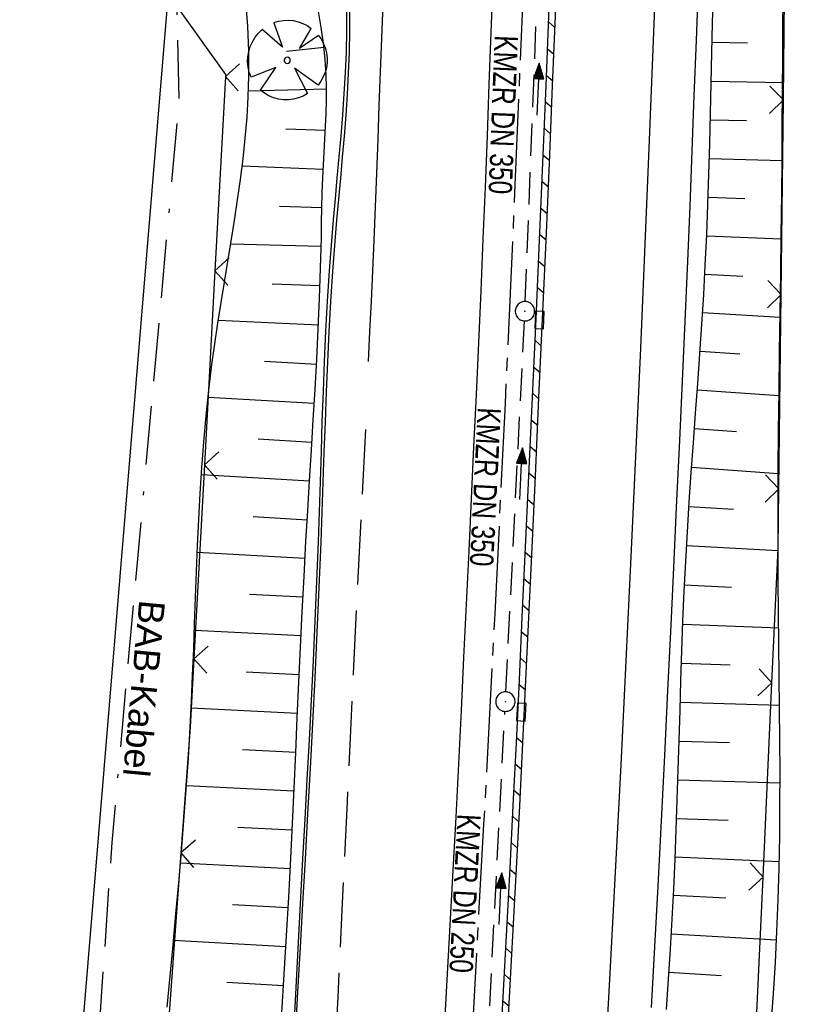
# Model space of a CAD drawing. Extents: x 510526 to 513920, y 467229 to 478797.
# Tile 28 of 256: x 511150 to 511211, y 470009 to 470085. Entities that reach past the tile are written whole.
import ezdxf
from ezdxf.enums import TextEntityAlignment as Align

# ---------------------------------------------------------------- set-up
doc = ezdxf.new("R2010")
doc.units = 0
doc.header["$LTSCALE"] = 10
doc.header["$MEASUREMENT"] = 0
for name, pattern in [('ACAD_ISO16W100', [73, 15, -6.5, 15, -6.5, 15, -7, 1, -7]), ('ACHSE', [5.5, 4, -0.5, 0.5, -0.5]), ('LT00', [0]), ('LT05', [0.7, 0.5, -0.2]), ('STRICHLINIE2', [0.375, 0.25, -0.125])]:
    doc.linetypes.add(name, pattern=pattern)
doc.layers.get('0').update_dxf_attribs({"linetype": 'LT00'})
for name, color, linetype in [('-AX-020', 250, 'ACHSE'), ('-Halt-Pfeil', 4, 'LT00'), ('-Haltung', 182, 'STRICHLINIE2'), ('-Haltungsbeschriftung', 182, 'LT00'), ('BAB-KABEL', 220, 'ACAD_ISO16W100'), ('BAB-KABEL_TEXT', 221, 'Continuous'), ('DFK_AB_L', 21, 'LT00'), ('V97_AFBR_BAB', 250, 'LT00'), ('V97_BAUM', 250, 'LT00'), ('V97_BOESCH', 250, 'LT00'), ('V97_BORDRINNE', 182, 'LT00'), ('V97_BOSCHUNG', 250, 'LT00'), ('V97_KA_PRUF', 182, 'LT00'), ('V97_LD_MARK', 250, 'LT00'), ('V97_LG_MARK', 250, 'LT05'), ('V97_RINNE', 182, 'LT00'), ('V97_SINKK', 182, 'LT00'), ('V97_ZAUN', 40, 'LT00')]:
    doc.layers.add(name, color=color, linetype=linetype)
doc.styles.add('Beschrift', font='ARIAL.TTF')
doc.styles.add('Haltungsbeschriftung', font='ARIAL.TTF', dxfattribs={"width": 0.75})

# ---------------------------------------------------------------- blocks, each defined once
blk = doc.blocks.new('SYMB0652')
at = {"color": 0, "linetype": 'ByBlock'}
blk.add_lwpolyline([(-0.15, -0.075), (0.15, -0.075), (0.15, 0.075), (-0.15, 0.075), (-0.15, -0.075)], dxfattribs=at)
blk = doc.blocks.new('SYMB1122')
at = {"color": 0, "linetype": 'ByBlock'}
for p, q in [((0.311075, 0.391979), (0.09863, 0.092887)), ((0.09863, 0.092887), (0.418246, 0.260377)), ((-0.475333, -0.172973), (-0.166954, -0.06134)), ((-0.166954, -0.06134), (-0.386962, -0.319059)), ((0.008901, -0.038997), (0.02494, -0.031273)), ((0.377481, -0.336756), (0.093097, -0.145464)), ((0.093097, -0.145464), (0.215406, -0.456826)), ((0.022929, -0.501191), (-0.043246, -0.49913))]:
    blk.add_line(p, q, dxfattribs=at)
for points in [[(-0.316355, 0.394287, 0), (-0.266036, 0.429988, 0), (-0.211684, 0.459185, 0), (-0.154136, 0.481431, 0), (-0.094277, 0.496382, 0), (-0.033028, 0.50381, 0), (0.028669, 0.503599, 0)], [(0.028669, 0.503599, 0), (0.089866, 0.495753, 0), (0.149621, 0.480392, 0), (0.207015, 0.457753, 0), (0.261166, 0.428184, 0), (0.31124, 0.39214, 0)], [(-0.316293, 0.394214, 0), (-0.150355, 0.155979, 0), (-0.405806, 0.30112, 0)], [(-0.508141, 0.010932, 0), (-0.503002, 0.073258, 0), (-0.489922, 0.134413, 0), (-0.469118, 0.19339, 0), (-0.440931, 0.249215, 0), (-0.405825, 0.300971, 0)], [(0.418338, 0.260323, 0), (0.450658, 0.204641, 0), (0.475368, 0.14519, 0), (0.492037, 0.083003, 0), (0.500376, 0.019163, 0), (0.500238, -0.045218, 0), (0.491628, -0.109022, 0), (0.474694, -0.171137, 0), (0.449731, -0.230483, 0), (0.417173, -0.286026, 0), (0.377588, -0.336801, 0)], [(-0.475728, -0.172816, 0), (-0.494391, -0.113127, 0), (-0.505255, -0.05154, 0), (-0.508141, 0.010932, 0)], [(-0.02494, 0.031273, 0), (-0.036039, 0.017355, 0), (-0.04, 0, 0)], [(-0.04, 0, 0), (-0.036039, -0.017355, 0), (-0.02494, -0.031273, 0), (-0.008901, -0.038997, 0), (0.008901, -0.038997, 0)], [(0.008901, 0.038997, 0), (-0.008901, 0.038997, 0), (-0.02494, 0.031273, 0)], [(0.04, 0, 0), (0.036039, 0.017355, 0), (0.02494, 0.031273, 0), (0.008901, 0.038997, 0)], [(0.02494, -0.031273, 0), (0.036039, -0.017355, 0), (0.04, 0, 0)], [(-0.043246, -0.49913, 0), (-0.108608, -0.48859, 0), (-0.172076, -0.469745, 0), (-0.232599, -0.442906, 0), (-0.289176, -0.408519, 0), (-0.340869, -0.367153, 0), (-0.386823, -0.319492, 0)], [(0.215414, -0.456858, 0), (0.153338, -0.479878, 0), (0.088821, -0.494738, 0), (0.022929, -0.501191, 0)]]:
    blk.add_polyline3d(points, dxfattribs=at)
blk = doc.blocks.new('SYMB0003')
at = {"color": 0, "linetype": 'ByBlock'}
for p, q in [((-0.015712, 0), (0.010166, 0.012015)), ((0, -0.021257), (-0.015712, 0)), ((0.010166, 0.012015), (0, -0.021257))]:
    blk.add_line(p, q, dxfattribs=at)
for points in [[(-0.031395, 0.499013), (-0.093691, 0.491144), (-0.154509, 0.475528), (-0.21289, 0.452414), (-0.267913, 0.422164), (-0.318712, 0.385257), (-0.364484, 0.342274), (-0.404509, 0.293893), (-0.438154, 0.240877), (-0.464888, 0.184062), (-0.484292, 0.124345), (-0.496058, 0.062667), (-0.5, 0)], [(-0.5, 0), (-0.496058, -0.062667), (-0.484292, -0.124345), (-0.464888, -0.184062), (-0.438154, -0.240877), (-0.404509, -0.293893), (-0.364485, -0.342274), (-0.318712, -0.385257), (-0.267914, -0.422164), (-0.21289, -0.452414), (-0.154509, -0.475529), (-0.093691, -0.491144), (-0.031395, -0.499014), (0.031395, -0.499014)], [(0.5, 0), (0.496057, 0.062667), (0.484292, 0.124345), (0.464888, 0.184062), (0.438153, 0.240877), (0.404509, 0.293893), (0.364484, 0.342274), (0.318712, 0.385257), (0.267913, 0.422164), (0.21289, 0.452414), (0.154509, 0.475528), (0.093691, 0.491144), (0.031395, 0.499013), (-0.031395, 0.499013)], [(0.031395, -0.499014), (0.093691, -0.491144), (0.154509, -0.475529), (0.21289, -0.452414), (0.267914, -0.422164), (0.318712, -0.385257), (0.364485, -0.342274), (0.404509, -0.293893), (0.438154, -0.240877), (0.464889, -0.184062), (0.484292, -0.124345), (0.496058, -0.062667), (0.5, 0)]]:
    blk.add_lwpolyline(points, dxfattribs=at)
blk = doc.blocks.new('SYMB0024')
at = {"color": 0, "linetype": 'ByBlock'}
for p, q in [((-0.5, 0.5), (0, 0)), ((0, 0), (0.5, 0.5))]:
    blk.add_line(p, q, dxfattribs=at)
blk = doc.blocks.new('SYMB0070')
at = {"color": 0, "linetype": 'ByBlock'}
for p, q in [((-0.5, 0), (0.2, 0)), ((0.5, 0), (0.2, 0.1)), ((0.2, 0.1), (0.2, 0)), ((0.468, 0), (0.21, 0.086)), ((0.21, 0.086), (0.21, -0.086)), ((0.21, -0.086), (0.468, 0)), ((0.22, -0.072), (0.437, 0)), ((0.23, -0.058), (0.405, 0)), ((0.24, -0.045), (0.374, 0)), ((0.342, 0), (0.25, 0.031)), ((0.25, 0.031), (0.25, -0.031)), ((0.25, -0.031), (0.342, 0)), ((0.26, -0.017), (0.31, 0)), ((0.27, -0.003), (0.279, 0))]:
    blk.add_line(p, q, dxfattribs=at)
for points in [[(0.2, 0), (0.2, -0.1), (0.5, 0)], [(0.437, 0), (0.22, 0.072), (0.22, -0.072)], [(0.405, 0), (0.23, 0.058), (0.23, -0.058)], [(0.374, 0), (0.24, 0.045), (0.24, -0.045)], [(0.31, 0), (0.26, 0.017), (0.26, -0.017)], [(0.279, 0), (0.27, 0.003), (0.27, -0.003)]]:
    blk.add_lwpolyline(points, dxfattribs=at)

msp = doc.modelspace()

# ---------------------------------------------------------------- hatches: boundary and pattern name
at = {"layer": 'V97_BORDRINNE'}
h = msp.add_hatch(dxfattribs=at)
h.set_pattern_fill('ANSI31', color=256, scale=13, angle=275, style=0)
h.paths.add_polyline_path([(511192.437, 470116.716), (511192.626, 470122.682), (511192.126, 470122.698), (511191.937, 470116.732), (511191.776, 470111.739), (511191.611, 470106.746), (511191.44, 470101.753), (511191.264, 470096.76), (511191.08, 470091.768), (511191.076, 470091.666), (511191.576, 470091.645), (511191.58, 470091.749), (511191.764, 470096.742), (511191.94, 470101.736), (511192.11, 470106.729), (511192.276, 470111.722)])
h.paths.add_polyline_path([(511191.348, 470085.771), (511191.523, 470090.296), (511191.024, 470090.317), (511190.849, 470085.79), (511190.607, 470079.813), (511190.355, 470073.836), (511190.096, 470067.86), (511189.853, 470062.391), (511190.353, 470062.369), (511190.596, 470067.838), (511190.855, 470073.815), (511191.106, 470079.793)])
h = msp.add_hatch(dxfattribs=at)
h.set_pattern_fill('ANSI31', color=256, scale=13, angle=275, style=0)
h.paths.add_polyline_path([(511190.052, 470055.716), (511190.292, 470061.02), (511189.793, 470061.043), (511189.552, 470055.739), (511189.274, 470049.678), (511188.993, 470043.618), (511188.767, 470038.774), (511188.538, 470033.93), (511188.452, 470032.132), (511188.951, 470032.107), (511189.038, 470033.906), (511189.266, 470038.751), (511189.493, 470043.595), (511189.773, 470049.655)])
h.paths.add_polyline_path([(511188.318, 470019.375), (511188.565, 470024.219), (511188.805, 470029.063), (511188.886, 470030.758), (511188.387, 470030.784), (511188.305, 470029.087), (511188.066, 470024.244), (511187.819, 470019.401), (511187.569, 470014.667), (511187.31, 470009.933), (511187.045, 470005.2), (511186.769, 470000.397), (511187.268, 470000.367), (511187.272, 470000.438), (511187.544, 470005.171), (511187.81, 470009.905), (511188.068, 470014.64)])

# ---------------------------------------------------------------- linework, layer by layer
at = {"layer": '-AX-020', "ltscale": 0.2, "flags": 128}
msp.add_lwpolyline([(513881.716, 478796.972), (513877.87, 478787.354), (513870.367, 478768.801), (513862.788, 478750.278), (513855.137, 478731.786), (513847.411, 478713.324), (513839.611, 478694.893), (513831.738, 478676.494), (513823.791, 478658.127), (513815.771, 478639.791), (513807.678, 478621.487), (513799.512, 478603.216), (513791.272, 478584.978), (513782.96, 478566.773), (513774.576, 478548.601), (513766.118, 478530.463), (513757.588, 478512.359), (513748.986, 478494.289), (513740.312, 478476.254), (513731.565, 478458.253), (513722.747, 478440.287), (513713.857, 478422.357), (513704.896, 478404.463), (513695.863, 478386.605), (513686.758, 478368.782), (513677.583, 478350.997), (513668.336, 478333.248), (513659.019, 478315.536), (513649.63, 478297.862), (513640.172, 478280.225), (513630.643, 478262.626), (513621.043, 478245.066), (513611.374, 478227.544), (513601.634, 478210.061), (513591.825, 478192.617), (513586.745, 478183.647), (513576.83, 478166.262), (513566.848, 478148.917), (513556.8, 478131.609), (513546.688, 478114.338), (513536.514, 478097.104), (513526.28, 478079.906), (513515.988, 478062.743), (513505.638, 478045.613), (513495.234, 478028.517), (513484.778, 478011.453), (513474.27, 477994.421), (513463.712, 477977.419), (513453.108, 477960.447), (513442.457, 477943.503), (513431.762, 477926.587), (513421.026, 477909.698), (513410.248, 477892.835), (513399.432, 477875.997), (513388.579, 477859.182), (513377.691, 477842.39), (513366.769, 477825.62), (513355.815, 477808.871), (513344.831, 477792.142), (513333.819, 477775.431), (513322.78, 477758.738), (513311.715, 477742.062), (513300.628, 477725.401), (513289.519, 477708.754), (513278.389, 477692.121), (513267.242, 477675.5), (513256.078, 477658.891), (513244.899, 477642.291), (513233.706, 477625.7), (513222.502, 477609.117), (513211.288, 477592.542), (513200.066, 477575.971), (513188.837, 477559.405), (513177.603, 477542.843), (513166.366, 477526.282), (513154.797, 477509.239), (513142.496, 477491.114), (513130.197, 477472.988), (513117.902, 477454.859), (513105.613, 477436.726), (513093.333, 477418.587), (513081.064, 477400.44), (513068.808, 477382.285), (513056.567, 477364.119), (513044.344, 477345.942), (513032.141, 477327.752), (513019.958, 477309.547), (513007.8, 477291.325), (512995.668, 477273.087), (512983.565, 477254.83), (512971.492, 477236.552), (512959.452, 477218.253), (512947.447, 477199.931), (512935.479, 477181.584), (512923.551, 477163.212), (512911.665, 477144.812), (512899.822, 477126.385), (512888.026, 477107.927), (512876.279, 477089.439), (512864.582, 477070.918), (512852.939, 477052.364), (512841.352, 477033.775), (512829.822, 477015.15), (512818.352, 476996.488), (512806.945, 476977.787), (512795.603, 476959.048), (512789.644, 476949.141), (512778.405, 476930.339), (512767.236, 476911.496), (512756.135, 476892.613), (512745.103, 476873.688), (512734.14, 476854.724), (512723.246, 476835.72), (512712.422, 476816.676), (512701.668, 476797.593), (512690.983, 476778.471), (512680.369, 476759.309), (512669.824, 476740.11), (512659.35, 476720.871), (512648.946, 476701.595), (512638.612, 476682.281), (512628.349, 476662.929), (512618.157, 476643.54), (512608.036, 476624.113), (512597.985, 476604.65), (512588.006, 476585.15), (512578.098, 476565.614), (512568.261, 476546.042), (512558.497, 476526.434), (512548.803, 476506.791), (512539.182, 476487.112), (512529.632, 476467.399), (512520.155, 476447.65), (512510.749, 476427.867), (512501.416, 476408.05), (512492.156, 476388.199), (512482.968, 476368.314), (512473.852, 476348.396), (512464.81, 476328.445), (512455.84, 476308.46), (512446.944, 476288.443), (512438.12, 476268.394), (512429.37, 476248.313), (512420.694, 476228.2), (512412.09, 476208.055), (512403.561, 476187.879), (512395.105, 476167.672), (512386.723, 476147.434), (512378.415, 476127.166), (512370.181, 476106.867), (512362.021, 476086.539), (512353.936, 476066.181), (512345.925, 476045.794), (512337.988, 476025.377), (512330.127, 476004.932), (512322.339, 475984.458), (512314.627, 475963.955), (512306.989, 475943.425), (512299.427, 475922.867), (512291.94, 475902.281), (512284.528, 475881.669), (512277.191, 475861.029), (512269.93, 475840.362), (512262.744, 475819.67), (512255.634, 475798.951), (512248.599, 475778.206), (512241.641, 475757.436), (512234.758, 475736.641), (512227.951, 475715.82), (512221.221, 475694.975), (512214.566, 475674.105), (512207.988, 475653.211), (512201.487, 475632.294), (512200.128, 475627.887), (512194.281, 475608.791), (512188.5, 475589.674), (512182.785, 475570.538), (512177.137, 475551.381), (512171.56, 475532.204), (512166.053, 475513.007), (512160.618, 475493.788), (512155.257, 475474.55), (512149.971, 475455.29), (512148.09, 475448.361), (512142.908, 475429.074), (512137.804, 475409.765), (512132.778, 475390.436), (512127.829, 475371.088), (512122.957, 475351.719), (512118.163, 475332.332), (512113.447, 475312.925), (512108.808, 475293.499), (512104.247, 475274.055), (512099.765, 475254.593), (512095.36, 475235.113), (512091.033, 475215.616), (512086.785, 475196.101), (512082.614, 475176.57), (512078.522, 475157.022), (512074.508, 475137.458), (512070.573, 475117.878), (512066.716, 475098.282), (512063.238, 475080.246), (512059.532, 475060.621), (512055.901, 475040.983), (512052.344, 475021.33), (512048.857, 475001.665), (512045.438, 474981.988), (512042.084, 474962.3), (512038.794, 474942.602), (512035.562, 474922.893), (512032.388, 474903.175), (512029.269, 474883.449), (512026.201, 474863.714), (512023.183, 474843.972), (512020.21, 474824.222), (512017.282, 474804.467), (512014.394, 474784.705), (512011.544, 474764.937), (512008.73, 474745.165), (512005.949, 474725.388), (512003.198, 474705.607), (512000.474, 474685.821), (511997.775, 474666.033), (511995.098, 474646.242), (511992.439, 474626.448), (511989.798, 474606.651), (511987.169, 474586.854), (511984.552, 474567.054), (511981.943, 474547.253), (511979.34, 474527.452), (511976.744, 474507.689), (511975.127, 474495.377), (511973.477, 474482.815), (511971.825, 474470.254), (511970.169, 474457.693), (511968.506, 474445.133), (511966.835, 474432.574), (511965.154, 474420.016), (511963.46, 474407.46), (511961.752, 474394.906), (511960.027, 474382.355), (511958.283, 474369.806), (511956.518, 474357.259), (511954.73, 474344.717), (511952.918, 474332.177), (511951.078, 474319.642), (511949.209, 474307.111), (511947.309, 474294.584), (511945.376, 474282.063), (511943.407, 474269.547), (511941.4, 474257.038), (511939.355, 474244.534), (511937.267, 474232.038), (511935.137, 474219.549), (511932.96, 474207.067), (511930.736, 474194.594), (511928.462, 474182.131), (511926.136, 474169.676), (511923.757, 474157.232), (511921.321, 474144.799), (511918.829, 474132.377), (511916.276, 474119.967), (511913.661, 474107.57), (511910.982, 474095.187), (511908.238, 474082.818), (511905.425, 474070.464), (511902.544, 474058.127), (511899.59, 474045.806), (511896.562, 474033.504), (511893.47, 474021.261), (511890.29, 474008.997), (511887.033, 473996.753), (511883.699, 473984.53), (511880.287, 473972.328), (511876.798, 473960.148), (511873.233, 473947.991), (511869.591, 473935.856), (511865.873, 473923.745), (511862.077, 473911.656), (511858.206, 473899.593), (511854.259, 473887.554), (511850.236, 473875.54), (511846.136, 473863.552), (511841.962, 473851.59), (511837.711, 473839.654), (511833.386, 473827.746), (511828.985, 473815.865), (511824.51, 473804.012), (511819.96, 473792.188), (511815.335, 473780.392), (511810.636, 473768.626), (511805.863, 473756.89), (511801.015, 473745.185), (511796.094, 473733.51), (511791.099, 473721.866), (511786.031, 473710.255), (511780.889, 473698.675), (511775.675, 473687.128), (511770.388, 473675.615), (511765.028, 473664.135), (511759.596, 473652.689), (511754.091, 473641.278), (511748.515, 473629.901), (511742.867, 473618.56), (511737.147, 473607.255), (511731.356, 473595.986), (511725.494, 473584.754), (511719.562, 473573.559), (511713.558, 473562.402), (511707.485, 473551.283), (511701.341, 473540.203), (511695.128, 473529.162), (511688.845, 473518.159), (511682.492, 473507.198), (511676.07, 473496.276), (511669.58, 473485.395), (511663.021, 473474.555), (511656.394, 473463.757), (511649.699, 473453.001), (511642.935, 473442.288), (511636.105, 473431.617), (511629.207, 473420.99), (511622.242, 473410.406), (511615.211, 473399.867), (511608.113, 473389.372), (511600.949, 473378.922), (511593.719, 473368.518), (511586.423, 473358.16), (511579.062, 473347.848), (511571.637, 473337.582), (511564.147, 473327.364), (511556.592, 473317.193), (511548.973, 473307.07), (511541.291, 473296.996), (511533.545, 473286.969), (511525.735, 473276.993), (511517.863, 473267.066), (511509.929, 473257.188), (511501.932, 473247.361), (511493.873, 473237.584), (511485.753, 473227.859), (511477.572, 473218.186), (511475.548, 473215.811), (511467.291, 473206.202), (511458.976, 473196.642), (511450.605, 473187.132), (511442.182, 473177.667), (511433.709, 473168.249), (511425.188, 473158.872), (511416.622, 473149.537), (511408.014, 473140.241), (511399.365, 473130.982), (511390.679, 473121.758), (511381.958, 473112.568), (511373.205, 473103.409), (511364.421, 473094.278), (511355.61, 473085.175), (511346.772, 473076.096), (511337.912, 473067.039), (511329.031, 473058.003), (511320.132, 473048.986), (511311.216, 473039.984), (511302.286, 473030.997), (511293.345, 473022.02), (511284.394, 473013.053), (511275.436, 473004.094), (511266.473, 472995.139), (511255.909, 472984.591), (511236.789, 472965.502), (511230.177, 472958.9), (511223.567, 472952.294), (511216.964, 472945.683), (511210.368, 472939.063), (511203.785, 472932.433), (511197.215, 472925.788), (511190.663, 472919.125), (511184.131, 472912.443), (511177.622, 472905.739), (511171.139, 472899.01), (511164.685, 472892.252), (511158.263, 472885.464), (511151.877, 472878.643), (511145.529, 472871.786), (511139.222, 472864.891), (511132.96, 472857.955), (511126.746, 472850.976), (511120.583, 472843.952), (511114.476, 472836.881), (511109.32, 472830.82), (511103.322, 472823.655), (511097.386, 472816.438), (511091.511, 472809.171), (511085.699, 472801.854), (511079.95, 472794.488), (511074.265, 472787.072), (511068.642, 472779.609), (511063.084, 472772.097), (511057.591, 472764.538), (511052.162, 472756.933), (511046.799, 472749.281), (511041.501, 472741.584), (511036.27, 472733.841), (511031.105, 472726.054), (511026.007, 472718.223), (511020.976, 472710.349), (511016.012, 472702.431), (511011.117, 472694.472), (511006.29, 472686.471), (511001.532, 472678.429), (510996.842, 472670.347), (510992.223, 472662.225), (510987.672, 472654.063), (510983.192, 472645.863), (510978.782, 472637.625), (510974.443, 472629.349), (510970.175, 472621.036), (510965.978, 472612.687), (510961.853, 472604.303), (510957.799, 472595.883), (510953.818, 472587.43), (510949.91, 472578.942), (510946.074, 472570.422), (510942.311, 472561.868), (510938.622, 472553.283), (510935.007, 472544.666), (510931.465, 472536.02), (510927.997, 472527.343), (510924.604, 472518.636), (510921.286, 472509.901), (510918.042, 472501.138), (510914.874, 472492.347), (510911.781, 472483.529), (510908.763, 472474.686), (510905.821, 472465.817), (510902.956, 472456.923), (510900.166, 472448.004), (510897.454, 472439.062), (510894.817, 472430.098), (510892.258, 472421.111), (510889.776, 472412.102), (510887.37, 472403.073), (510885.043, 472394.023), (510882.792, 472384.954), (510880.62, 472375.866), (510878.525, 472366.759), (510876.509, 472357.635), (510874.57, 472348.494), (510872.71, 472339.337), (510870.929, 472330.164), (510869.226, 472320.976), (510867.602, 472311.774), (510866.056, 472302.558), (510864.59, 472293.33), (510863.202, 472284.089), (510861.894, 472274.837), (510860.665, 472265.574), (510859.516, 472256.301), (510858.445, 472247.018), (510857.455, 472237.726), (510856.544, 472228.427), (510855.712, 472219.119), (510854.96, 472209.806), (510854.288, 472200.485), (510853.696, 472191.159), (510853.184, 472181.829), (510852.752, 472172.495), (510852.399, 472163.157), (510852.127, 472153.817), (510851.934, 472144.475), (510851.822, 472135.131), (510851.789, 472125.787), (510851.836, 472116.443), (510851.964, 472107.1), (510852.009, 472104.711), (510852.237, 472095.37), (510852.543, 472086.03), (510852.927, 472076.694), (510853.387, 472067.361), (510853.922, 472058.032), (510854.53, 472048.707), (510855.21, 472039.388), (510855.961, 472030.074), (510856.782, 472020.766), (510857.671, 472011.464), (510858.627, 472002.169), (510859.649, 471992.88), (510860.734, 471983.599), (510861.883, 471974.326), (510863.094, 471965.06), (510864.364, 471955.802), (510865.694, 471946.554), (510867.082, 471937.313), (510868.525, 471928.081), (510870.024, 471918.857), (510871.577, 471909.643), (510873.182, 471900.438), (510874.839, 471891.241), (510876.545, 471882.054), (510878.3, 471872.876), (510880.102, 471863.708), (510881.95, 471854.548), (510883.842, 471845.397), (510885.778, 471836.255), (510887.756, 471827.123), (510889.775, 471817.999), (510891.834, 471808.885), (510893.93, 471799.779), (510896.064, 471790.681), (510898.233, 471781.592), (510900.437, 471772.511), (510902.673, 471763.439), (510904.942, 471754.374), (510907.241, 471745.317), (510909.57, 471736.267), (510911.926, 471727.225), (510914.31, 471718.19), (510916.719, 471709.161), (510919.152, 471700.139), (510921.608, 471691.124), (510924.087, 471682.114), (510926.585, 471673.11), (510929.104, 471664.112), (510931.64, 471655.118), (510934.193, 471646.129), (510936.762, 471637.145), (510939.345, 471628.165), (510941.941, 471619.188), (510944.55, 471610.216), (510947.169, 471601.246), (510949.797, 471592.279), (510952.434, 471583.314), (510955.078, 471574.352), (510957.727, 471565.391), (510960.382, 471556.431), (510963.039, 471547.473), (510967.703, 471531.767), (510970.248, 471523.199), (510975.26, 471506.323), (510980.27, 471489.445), (510985.273, 471472.566), (510990.267, 471455.684), (510995.248, 471438.798), (511000.214, 471421.908), (511005.162, 471405.012), (511010.087, 471388.11), (511014.988, 471371.201), (511019.861, 471354.283), (511024.703, 471337.357), (511029.511, 471320.421), (511034.281, 471303.475), (511039.011, 471286.517), (511043.698, 471269.547), (511048.338, 471252.564), (511052.928, 471235.568), (511057.465, 471218.557), (511061.945, 471201.532), (511066.367, 471184.491), (511070.726, 471167.434), (511075.019, 471150.36), (511079.243, 471133.269), (511083.395, 471116.16), (511086.572, 471102.843), (511090.589, 471085.702), (511094.527, 471068.543), (511098.388, 471051.366), (511102.17, 471034.172), (511105.875, 471016.961), (511109.501, 470999.734), (511113.048, 470982.489), (511116.518, 470965.23), (511119.908, 470947.954), (511123.221, 470930.663), (511126.454, 470913.357), (511129.609, 470896.037), (511132.686, 470878.703), (511135.683, 470861.354), (511138.602, 470843.993), (511141.441, 470826.619), (511144.202, 470809.231), (511146.884, 470791.831), (511149.487, 470774.42), (511152.01, 470756.996), (511154.454, 470739.562), (511156.819, 470722.116), (511159.105, 470704.66), (511161.311, 470687.193), (511163.438, 470669.717), (511165.485, 470652.232), (511165.638, 470650.897), (511167.873, 470631.022), (511170.027, 470611.138), (511172.103, 470591.246), (511174.098, 470571.346), (511176.014, 470551.438), (511177.851, 470531.523), (511179.526, 470512.546), (511180.884, 470496.345), (511182.163, 470480.137), (511183.363, 470463.922), (511184.482, 470447.702), (511185.522, 470431.478), (511186.482, 470415.247), (511187.362, 470399.013), (511188.162, 470382.774), (511188.882, 470366.532), (511189.522, 470350.286), (511190.082, 470334.037), (511190.563, 470317.786), (511190.963, 470301.532), (511191.284, 470285.277), (511191.524, 470269.02), (511191.684, 470252.763), (511191.765, 470236.505), (511191.765, 470220.247), (511191.686, 470203.988), (511191.526, 470187.731), (511191.287, 470171.474), (511191.243, 470169.007), (511190.912, 470152.752), (511190.504, 470136.499), (511190.023, 470120.247), (511189.472, 470103.998), (511188.854, 470087.752), (511188.173, 470071.508), (511187.432, 470055.266), (511186.634, 470039.027), (511185.783, 470022.791), (511184.882, 470006.558), (511183.935, 469990.327), (511182.944, 469974.099), (511181.913, 469957.873), (511180.846, 469941.65), (511179.745, 469925.429), (511178.614, 469909.21), (511177.457, 469892.993), (511176.276, 469876.777), (511175.075, 469860.563), (511173.858, 469844.35), (511172.627, 469828.139), (511171.386, 469811.927), (511170.138, 469795.717), (511168.847, 469778.991), (511030.959, 467993.348), (511029.419, 467973.407), (511027.883, 467953.466), (511026.353, 467933.525), (511024.832, 467913.582), (511023.323, 467893.64), (511021.828, 467873.695), (511020.353, 467853.75), (511018.898, 467833.804), (511017.467, 467813.855), (511016.063, 467793.903), (511014.69, 467773.951), (511013.35, 467753.995), (511012.046, 467734.038), (511010.782, 467714.078), (511009.56, 467694.116), (511008.383, 467674.151), (511007.254, 467654.183), (511006.177, 467634.211), (511005.154, 467614.237), (511004.188, 467594.261), (511003.284, 467574.281), (511002.442, 467554.299), (511001.667, 467534.314), (511000.962, 467514.327), (511000.329, 467494.336), (510999.772, 467474.345), (510999.556, 467465.709), (510999.112, 467445.714), (510998.747, 467425.717), (510998.463, 467405.719), (510998.259, 467385.719), (510998.135, 467365.72), (510998.091, 467345.72), (510998.127, 467325.72), (510998.243, 467305.721), (510998.439, 467285.721), (510998.715, 467265.723), (510999.071, 467245.726), (510999.432, 467229.156)], dxfattribs=at)
at = {"layer": '-Haltung'}
for p, q in [((511188.997, 470063.13), (511190.071, 470090.858)), ((511187.499, 470033.003), (511188.931, 470061.632)), ((511185.864, 470001.3), (511187.423, 470031.505))]:
    msp.add_line(p, q, dxfattribs=at)
at = {"layer": 'BAB-KABEL', "ltscale": 0.03, "flags": 128}
msp.add_lwpolyline([(513339.839, 477816.319), (513312.266, 477774.649), (513284.672, 477732.996), (513252.5, 477694.412), (513223.881, 477653.496), (513195.795, 477612.121), (513167.629, 477570.875), (513139.88, 477529.298), (513111.793, 477487.916), (513083.807, 477446.454), (513055.844, 477404.978), (513022.492, 477355.034), (513000.515, 477321.52), (512973.122, 477279.62), (512945.422, 477237.871), (512917.575, 477196.217), (512879.155, 477137.499), (512858.339, 477103.216), (512837.389, 477068.954), (512811.451, 477026.06), (512784.195, 476983.896), (512756.652, 476941.559), (512731.123, 476898.632), (512706.393, 476854.964), (512681.949, 476811.101), (512658.869, 476770.394), (512633.742, 476723.052), (512609.823, 476678.973), (512586.03, 476634.72), (512574.463, 476609.04), (512565.77, 476584.237), (512545.206, 476542.916), (512523.454, 476497.739), (512501.769, 476452.474), (512480.246, 476407.171), (512458.846, 476361.789), (512438.563, 476315.939), (512418.177, 476270.118), (512378.72, 476177.833), (512359.892, 476131.364), (512341.348, 476084.783), (512322.575, 476038.314), (512304.817, 475991.341), (512287.677, 475944.24), (512270.282, 475897.168), (512254.121, 475849.696), (512237.768, 475802.276), (512221.53, 475754.824), (512205.859, 475707.192), (512190.782, 475659.377), (512175.78, 475611.52), (512161.516, 475563.423), (512145.692, 475515.804), (512137.725, 475496.074), (512130.625, 475467.918), (512119.035, 475418.91), (512105.583, 475370.555), (512100.73, 475351.099), (512084.182, 475320.513), (512082.618, 475318.668), (512071.987, 475296.243), (512062.064, 475264.372), (512059.316, 475232.902), (512061.872, 475193.176), (512054.818, 475143.1), (512045.689, 475099.989), (512036.29, 475050.898), (512027.273, 475001.725), (512018.223, 474952.549), (512008.899, 474903.418), (512000.14, 474854.229), (511992.355, 474804.855), (511985.273, 474755.369), (511977.385, 474700.851), (511969.41, 474646.425), (511966.53, 474615.204), (511972.795, 474604.79), (511970.049, 474596.165), (511959.565, 474586.374), (511941.907, 474517.478), (511936.852, 474477.772), (511926.657, 474399.733), (511919.973, 474355.376), (511910.09, 474296.615), (511899.454, 474238.126), (511883.784, 474152.683), (511870.289, 474094.001), (511857.131, 474053.876), (511852.776, 474012.454), (511853.171, 473966.862), (511852.492, 473957.146), (511851.311, 473949.656), (511841.692, 473942.065), (511825.821, 473895.229), (511826.651, 473894.117), (511810.899, 473851.945), (511793.573, 473805.027), (511775.285, 473758.358), (511755.124, 473712.475), (511734.052, 473667.008), (511712.225, 473621.972), (511689.498, 473577.273), (511665.157, 473533.497), (511639.854, 473490.241), (511612.908, 473448.14), (511601.588, 473431.806), (511558.048, 473366.072), (511514.894, 473306.01), (511484.056, 473267.454), (511450.631, 473224.7), (511393.065, 473164.53), (511363.017, 473132.866), (511308.517, 473076.446), (511275.572, 473040.359), (511243.006, 473009.331), (511235.22, 472986.054), (511231.03, 472981.056), (511075.99, 472813.106), (511070.243, 472807.304), (511057.801, 472797.513), (511038.028, 472769.96), (511010.695, 472730.526), (510983.876, 472687.185), (510959.577, 472643.761), (510934.3, 472604.326), (510904.804, 472574.327), (510913.914, 472558.288), (510911.702, 472550.665), (510911.228, 472549.239), (510895.971, 472514.712), (510882.655, 472477.924), (510872.403, 472460.753), (510857.497, 472432.352), (510836.101, 472381.12), (510836.281, 472368.894), (510832.944, 472355.972), (510830.181, 472332.026), (510848.219, 472325.537), (510838.512, 472271.416), (510831.965, 472215.431), (510830.702, 472169.392), (510828.833, 472118.665), (510829.075, 472067.625), (510833.949, 472011.739), (510842.444, 471951.437), (510849.978, 471906.34), (510856.18, 471866.272), (510867.229, 471812.821), (510879.853, 471762.875), (510891.506, 471713.806), (510903.789, 471665.07), (510916.063, 471616.285), (510929.638, 471568.076), (510950.958, 471501.368), (510971.606, 471429.824), (510974.35, 471422.765), (510989.551, 471366.875), (511004.499, 471314.199), (511016.364, 471270.838), (511026.276, 471232.419), (511039.24, 471184.146), (511056.597, 471116.881), (511065.905, 471078.265), (511077.604, 471030.011), (511089.225, 470981.622), (511098.911, 470932.895), (511107.165, 470884.025), (511116.152, 470835.042), (511125.079, 470786.059), (511133.148, 470736.973), (511137.299, 470706.315), (511129.89, 470689.715), (511129.543, 470684.612), (511132.443, 470671.581), (511143.113, 470670.948), (511145.784, 470638.261), (511151.08, 470588.888), (511155.977, 470539.416), (511159.512, 470489.779), (511162.627, 470440.141), (511165.944, 470390.621), (511167.842, 470340.945), (511167.805, 470291.237), (511167.773, 470272.425), (511169.192, 470243.962), (511168.974, 470223.344), (511163.734, 470203.872), (511151.457, 470170.118), (511152.401, 470145.764), (511161.627, 470107.325), (511162.261, 470078.654), (511157.084, 470021.39), (511153.973, 469975.779), (511150.229, 469924.108), (511146.614, 469878.373), (511141.044, 469826.728), (511133.852, 469745.039), (511131.815, 469700.017), (511128.932, 469655.166), (511125.194, 469595.287), (511130.663, 469554.69), (511130.405, 469544.669), (511121.691, 469477.401)], dxfattribs=at)
at = {"layer": 'DFK_AB_L'}
msp.add_line((511161.638, 470089.292), (511153.842, 469995.237), dxfattribs=at)
at = {"layer": 'V97_AFBR_BAB', "flags": 128}
msp.add_lwpolyline([(511184.878, 470402.041), (511185.001, 470399.607), (511185.193, 470395.666), (511185.382, 470391.724), (511185.567, 470387.782), (511185.75, 470383.84), (511185.943, 470379.69), (511186.135, 470375.54), (511186.324, 470371.39), (511186.509, 470367.239), (511186.688, 470363.089), (511186.86, 470358.938), (511187.04, 470354.361), (511187.212, 470349.783), (511187.375, 470345.205), (511187.533, 470340.627), (511187.686, 470336.048), (511187.855, 470330.86), (511188.019, 470325.671), (511188.176, 470320.483), (511188.326, 470315.294), (511188.468, 470310.105), (511188.67, 470302.02), (511188.85, 470293.934), (511189.009, 470285.848), (511189.145, 470277.975), (511189.261, 470270.101), (511189.358, 470262.227), (511189.466, 470250.421), (511189.529, 470238.615), (511189.548, 470226.28), (511189.519, 470213.945), (511189.475, 470205.948), (511189.409, 470197.951), (511189.322, 470189.954), (511189.24, 470183.82), (511189.143, 470177.686), (511189.031, 470171.552), (511188.902, 470165.419), (511188.811, 470161.485), (511188.714, 470157.551), (511188.612, 470153.617), (511188.508, 470149.683), (511188.401, 470145.75), (511188.294, 470141.816), (511188.181, 470137.628), (511188.066, 470133.44), (511187.949, 470129.251), (511187.828, 470125.063), (511187.7, 470120.876), (511187.564, 470116.688), (511187.421, 470112.546), (511187.27, 470108.405), (511187.114, 470104.264), (511186.955, 470100.122), (511186.795, 470095.981), (511186.637, 470091.84), (511186.488, 470087.861), (511186.34, 470083.881), (511186.192, 470079.902), (511186.041, 470075.922), (511185.886, 470071.943), (511185.725, 470067.964), (511185.555, 470063.95), (511185.377, 470059.937), (511185.194, 470055.923), (511185.008, 470051.91), (511184.818, 470047.897), (511184.627, 470043.884), (511184.431, 470039.776), (511184.235, 470035.669), (511184.036, 470031.561), (511183.833, 470027.454), (511183.626, 470023.347), (511183.412, 470019.24), (511183.159, 470014.535), (511182.897, 470009.831), (511182.628, 470005.126), (511182.354, 470000.423), (511182.076, 469995.719), (511181.71, 469989.607), (511181.339, 469983.496), (511180.962, 469977.385), (511180.579, 469971.274), (511180.205, 469965.42), (511179.827, 469959.566), (511179.444, 469953.712), (511179.059, 469947.859), (511178.739, 469943.02), (511178.418, 469938.182), (511178.093, 469933.343), (511177.764, 469928.505), (511177.43, 469923.667), (511177.079, 469918.682), (511176.723, 469913.697), (511176.361, 469908.713), (511175.996, 469903.729), (511175.629, 469898.745), (511175.018, 469890.493), (511174.403, 469882.242), (511173.787, 469873.99), (511173.333, 469867.92), (511172.878, 469861.85), (511172.419, 469855.78), (511171.957, 469849.71), (511171.586, 469844.88), (511171.213, 469840.05), (511170.839, 469835.219), (511170.466, 469830.389), (511170.094, 469825.559), (511169.734, 469820.848), (511169.376, 469816.136), (511169.018, 469811.424), (511168.66, 469806.713), (511168.3, 469802.001), (511167.922, 469797.08), (511167.542, 469792.16), (511167.161, 469787.24), (511166.779, 469782.319), (511166.398, 469777.399), (511165.91, 469771.07), (511165.422, 469764.741), (511164.934, 469758.413), (511164.444, 469752.084), (511163.97, 469745.998), (511163.492, 469739.912), (511163.013, 469733.827), (511162.532, 469727.741), (511162.146, 469722.86), (511161.76, 469717.98), (511161.375, 469713.099), (511160.993, 469708.218), (511160.614, 469703.337), (511160.249, 469698.597), (511159.887, 469693.858), (511159.525, 469689.118), (511159.163, 469684.379), (511158.798, 469679.639), (511158.468, 469675.386), (511158.135, 469671.134), (511157.801, 469666.881), (511157.468, 469662.628), (511157.136, 469658.376), (511156.806, 469654.123), (511156.43, 469649.229), (511156.058, 469644.334), (511155.687, 469639.439), (511155.315, 469634.545), (511154.942, 469629.65), (511154.562, 469624.712), (511154.18, 469619.774), (511153.796, 469614.836), (511153.411, 469609.899), (511153.026, 469604.961), (511152.408, 469597.004), (511151.792, 469589.047), (511151.177, 469581.089), (511150.538, 469572.812), (511149.899, 469564.536), (511149.263, 469556.259), (511148.782, 469549.977), (511148.301, 469543.694), (511147.82, 469537.412), (511147.338, 469531.13), (511146.821, 469524.425), (511146.303, 469517.721), (511145.784, 469511.017), (511145.267, 469504.312), (511144.802, 469498.257), (511144.338, 469492.202), (511143.873, 469486.148), (511143.407, 469480.093), (511143.187, 469477.273)], dxfattribs=at)
at = {"layer": 'V97_AFBR_BAB'}
for points in [[(511198.734, 470008.662), (511198.992, 470013.343), (511199.242, 470018.024), (511199.502, 470023.055), (511199.754, 470028.087), (511200, 470033.119), (511200.242, 470038.151), (511200.482, 470043.183), (511200.701, 470047.794), (511200.917, 470052.405), (511201.13, 470057.016), (511201.336, 470061.627), (511201.534, 470066.239), (511201.708, 470070.498), (511201.876, 470074.758), (511202.038, 470079.017), (511202.197, 470083.277), (511202.354, 470087.537)], [(511171.208, 470008.192), (511171.417, 470012.172), (511171.626, 470016.153), (511171.838, 470020.134), (511172.003, 470023.193), (511172.169, 470026.251), (511172.332, 470029.31), (511172.492, 470032.368), (511172.644, 470035.426), (511172.787, 470038.483), (511172.918, 470041.539), (511173.035, 470044.593), (511173.114, 470046.912), (511173.187, 470049.23), (511173.258, 470051.549), (511173.332, 470053.867), (511173.413, 470056.187), (511173.504, 470058.509), (511173.609, 470060.833), (511173.734, 470063.159), (511173.881, 470065.488), (511174.054, 470067.821), (511174.191, 470069.439), (511174.337, 470071.059), (511174.488, 470072.679), (511174.638, 470074.3), (511174.782, 470075.92), (511174.914, 470077.539), (511175.03, 470079.157), (511175.124, 470080.772), (511175.191, 470082.385), (511175.227, 470083.994), (511175.225, 470085.599)]]:
    msp.add_lwpolyline(points, dxfattribs=at)
at = {"layer": 'V97_BOESCH'}
for points in [[(511207.973, 470007.35), (511208.146, 470009.738), (511208.296, 470012.128), (511208.42, 470014.519), (511208.516, 470016.977), (511208.583, 470019.437), (511208.626, 470021.898), (511208.648, 470024.359), (511208.652, 470026.822), (511208.642, 470029.285), (511208.622, 470031.749), (511208.596, 470034.213), (511208.568, 470036.677), (511208.54, 470039.141), (511208.518, 470041.606), (511208.504, 470044.069), (511208.502, 470047.104), (511208.516, 470050.139), (511208.542, 470053.173), (511208.577, 470056.207), (511208.619, 470059.24), (511208.663, 470062.273), (511208.707, 470065.307), (511208.749, 470068.34), (511208.783, 470071.374), (511208.807, 470074.043), (511208.826, 470076.712), (511208.843, 470079.381), (511208.861, 470082.05), (511208.882, 470084.719), (511208.91, 470087.388)], [(511199.883, 470008.504), (511200.041, 470010.824), (511200.19, 470013.145), (511200.328, 470015.466), (511200.451, 470017.788), (511200.556, 470020.085), (511200.647, 470022.383), (511200.727, 470024.682), (511200.799, 470026.981), (511200.868, 470029.28), (511200.935, 470031.58), (511201.004, 470033.879), (511201.08, 470036.178), (511201.164, 470038.476), (511201.261, 470040.774), (511201.373, 470043.071), (511201.503, 470045.36), (511201.648, 470047.649), (511201.804, 470049.937), (511201.968, 470052.224), (511202.135, 470054.511), (511202.301, 470056.798), (511202.464, 470059.086), (511202.618, 470061.374), (511202.761, 470063.662), (511202.888, 470065.951), (511202.998, 470068.287), (511203.092, 470070.623), (511203.17, 470072.96), (511203.237, 470075.298), (511203.296, 470077.636), (511203.35, 470079.975), (511203.401, 470082.314), (511203.452, 470084.652), (511203.507, 470086.991)], [(511161.364, 470008.675), (511161.59, 470011.074), (511161.816, 470013.474), (511162.039, 470015.873), (511162.255, 470018.273), (511162.462, 470020.674), (511162.657, 470023.075), (511162.837, 470025.477), (511162.999, 470027.881), (511163.139, 470030.287), (511163.239, 470032.288), (511163.326, 470034.29), (511163.405, 470036.293), (511163.479, 470038.296), (511163.551, 470040.299), (511163.627, 470042.302), (511163.71, 470044.305), (511163.804, 470046.306), (511163.912, 470048.307), (511164.039, 470050.306), (511164.189, 470052.304), (511164.365, 470054.299), (511164.572, 470056.293), (511164.813, 470058.284), (511165.032, 470059.873), (511165.27, 470061.461), (511165.521, 470063.047), (511165.781, 470064.633), (511166.044, 470066.218), (511166.305, 470067.803), (511166.558, 470069.389), (511166.798, 470070.974), (511167.02, 470072.56), (511167.218, 470074.148), (511167.387, 470075.737), (511167.521, 470077.327), (511167.616, 470078.92), (511167.666, 470080.515), (511167.66, 470082.444), (511167.584, 470084.375), (511167.439, 470086.306)], [(511170.22, 470008.242), (511170.398, 470011.216), (511170.571, 470014.191), (511170.737, 470017.166), (511170.894, 470020.141), (511171.029, 470022.862), (511171.156, 470025.583), (511171.28, 470028.304), (511171.401, 470031.025), (511171.524, 470033.746), (511171.649, 470036.468), (511171.78, 470039.189), (511171.918, 470041.91), (511172.067, 470044.631), (511172.205, 470046.973), (511172.348, 470049.316), (511172.493, 470051.658), (511172.637, 470054), (511172.776, 470056.342), (511172.905, 470058.684), (511173.022, 470061.026), (511173.123, 470063.369), (511173.204, 470065.712), (511173.261, 470068.055), (511173.281, 470069.211), (511173.3, 470070.368), (511173.327, 470071.524), (511173.367, 470072.682), (511173.415, 470073.676), (511173.472, 470074.67), (511173.531, 470075.664), (511173.586, 470076.658), (511173.63, 470077.651), (511173.657, 470078.643), (511173.661, 470079.634), (511173.635, 470080.623), (511173.554, 470081.847), (511173.423, 470083.069), (511173.248, 470084.287), (511173.033, 470085.502)]]:
    msp.add_lwpolyline(points, dxfattribs=at)
at = {"layer": 'V97_BOSCHUNG'}
for p, q in [((511173.462, 470082.744), (511170.564, 470082.43)), ((511203.419, 470083.143), (511206.143, 470083.089)), ((511203.353, 470080.143), (511208.847, 470080.036)), ((511173.661, 470079.513), (511167.634, 470079.366)), ((511203.285, 470077.155), (511206.056, 470077.09)), ((511173.569, 470076.341), (511170.514, 470076.444)), ((511173.397, 470073.323), (511167.15, 470073.581)), ((511203.206, 470074.167), (511208.807, 470074.014)), ((511203.112, 470071.189), (511205.945, 470071.091)), ((511173.3, 470070.361), (511170.019, 470070.463)), ((511173.247, 470067.384), (511166.264, 470067.551)), ((511202.995, 470068.213), (511208.744, 470067.971)), ((511202.851, 470065.249), (511205.777, 470065.093)), ((511173.159, 470064.351), (511169.467, 470064.473)), ((511202.676, 470062.276), (511208.658, 470061.914)), ((511173.035, 470061.306), (511165.3, 470061.657)), ((511202.479, 470059.305), (511205.546, 470059.097)), ((511172.883, 470058.274), (511168.876, 470058.492)), ((511202.267, 470056.324), (511208.573, 470055.874)), ((511172.713, 470055.266), (511164.511, 470055.738)), ((511202.049, 470053.343), (511205.294, 470053.1)), ((511172.53, 470052.26), (511168.379, 470052.511)), ((511201.832, 470050.34), (511208.514, 470049.862)), ((511172.345, 470049.266), (511164.003, 470049.769)), ((511201.627, 470047.324), (511205.064, 470047.101)), ((511172.163, 470046.271), (511167.995, 470046.523)), ((511201.441, 470044.295), (511208.504, 470043.906)), ((511171.993, 470043.3), (511163.686, 470043.753)), ((511201.283, 470041.264), (511204.903, 470041.1)), ((511171.836, 470040.316), (511167.702, 470040.53)), ((511201.155, 470038.244), (511208.553, 470037.954)), ((511171.69, 470037.332), (511163.458, 470037.733)), ((511201.047, 470035.222), (511204.818, 470035.098)), ((511171.55, 470034.335), (511167.447, 470034.535)), ((511200.954, 470032.212), (511208.62, 470031.984)), ((511171.415, 470031.338), (511163.213, 470031.738)), ((511200.865, 470029.201), (511204.755, 470029.097)), ((511171.281, 470028.341), (511167.166, 470028.542)), ((511171.145, 470025.344), (511162.856, 470025.748)), ((511200.776, 470026.214), (511208.652, 470025.981)), ((511200.678, 470023.24), (511204.658, 470023.098)), ((511171.004, 470022.348), (511166.818, 470022.552)), ((511170.853, 470019.339), (511162.386, 470019.776)), ((511200.564, 470020.278), (511208.594, 470019.92)), ((511200.427, 470017.317), (511204.47, 470017.101)), ((511170.691, 470016.332), (511166.407, 470016.565)), ((511200.263, 470014.346), (511208.388, 470013.863)), ((511170.522, 470013.324), (511161.849, 470013.821)), ((511200.077, 470011.376), (511204.148, 470011.11)), ((511170.346, 470010.329), (511165.956, 470010.581))]:
    msp.add_line(p, q, dxfattribs=at)
at = {"layer": 'V97_LD_MARK'}
for points in [[(511194.681, 469995.239), (511195.557, 470011.301), (511196.386, 470027.366), (511197.168, 470043.433), (511197.902, 470059.503), (511198.588, 470075.575), (511199.226, 470091.649), (511199.568, 470100.828), (511199.893, 470110.008), (511200.201, 470119.188), (511200.49, 470128.369), (511200.76, 470137.55), (511201.009, 470146.732), (511201.237, 470155.915), (511201.442, 470165.097)], [(511177.991, 470086.055), (511177.889, 470083.454), (511177.792, 470080.853), (511177.697, 470078.251), (511177.603, 470075.65), (511177.507, 470073.048), (511177.407, 470070.447), (511177.301, 470067.846), (511177.199, 470065.507), (511177.092, 470063.169), (511176.981, 470060.83), (511176.869, 470058.492)], [(511175.419, 470085.581), (511175.426, 470083.976), (511175.396, 470082.366), (511175.334, 470080.753), (511175.245, 470079.137), (511175.135, 470077.519), (511175.008, 470075.899), (511174.87, 470074.277), (511174.724, 470072.656), (511174.577, 470071.034), (511174.433, 470069.414), (511174.297, 470067.795), (511174.122, 470065.46), (511173.972, 470063.13), (511173.842, 470060.803), (511173.729, 470058.478), (511173.63, 470056.156), (511173.54, 470053.836), (511173.457, 470051.516), (511173.377, 470049.197), (511173.297, 470046.879), (511173.212, 470044.559), (511173.072, 470041.069), (511172.917, 470037.578), (511172.749, 470034.084), (511172.572, 470030.59), (511172.386, 470027.095), (511172.194, 470023.6), (511171.998, 470020.105), (511171.805, 470016.688), (511171.613, 470013.271), (511171.422, 470009.855), (511171.235, 470006.439)]]:
    msp.add_lwpolyline(points, dxfattribs=at)
at = {"layer": 'V97_LG_MARK', "flags": 128}
msp.add_lwpolyline([(511176.661, 470053.267), (511176.507, 470050.283), (511176.353, 470047.299), (511176.201, 470044.315), (511175.953, 470039.366), (511175.711, 470034.417), (511175.472, 470029.468), (511175.237, 470024.519), (511175.004, 470019.569), (511174.846, 470016.198), (511174.686, 470012.827), (511174.523, 470009.457), (511174.354, 470006.087), (511174.178, 470002.717), (511173.992, 469999.348), (511173.794, 469995.979), (511173.606, 469992.961), (511173.409, 469989.943), (511173.205, 469986.926), (511172.998, 469983.909), (511172.788, 469980.892), (511172.579, 469977.875), (511172.373, 469974.858), (511172.171, 469971.841), (511171.977, 469968.836), (511171.788, 469965.83), (511171.602, 469962.825), (511171.417, 469959.819), (511171.231, 469956.813), (511171.042, 469953.808), (511170.847, 469950.803), (511170.646, 469947.798), (511170.464, 469945.179), (511170.276, 469942.56), (511170.087, 469939.942)], dxfattribs=at)
at = {"layer": 'V97_RINNE'}
for points in [[(511187.045, 470005.2), (511187.31, 470009.933), (511187.569, 470014.667), (511187.819, 470019.401), (511188.066, 470024.244), (511188.305, 470029.087), (511188.538, 470033.93), (511188.767, 470038.774), (511188.993, 470043.618), (511189.274, 470049.678), (511189.552, 470055.739), (511189.827, 470061.799), (511190.096, 470067.86), (511190.355, 470073.836), (511190.607, 470079.813), (511190.849, 470085.79)], [(511187.544, 470005.171), (511187.81, 470009.905), (511188.068, 470014.64), (511188.318, 470019.375), (511188.565, 470024.219), (511188.805, 470029.063), (511189.038, 470033.906), (511189.266, 470038.751), (511189.493, 470043.595), (511189.773, 470049.655), (511190.052, 470055.716), (511190.326, 470061.777), (511190.596, 470067.838), (511190.855, 470073.815), (511191.106, 470079.793), (511191.348, 470085.771)]]:
    msp.add_lwpolyline(points, dxfattribs=at)
at = {"layer": 'V97_ZAUN'}
for p, q in [((511208.915, 470078.686), (511209.091, 470093.685)), ((511165.848, 470080.486), (511165.04, 470065.507)), ((511208.738, 470063.687), (511208.915, 470078.686)), ((511165.04, 470065.507), (511164.232, 470050.529)), ((511208.561, 470048.688), (511208.738, 470063.687)), ((511164.232, 470050.529), (511163.424, 470035.551)), ((511207.348, 470018.715), (511208.032, 470033.699)), ((511162.421, 470020.585), (511161.311, 470005.626)), ((511206.663, 470003.73), (511207.348, 470018.715))]:
    msp.add_line(p, q, dxfattribs=at)
for points in [[(511157.241, 470092.725), (511165.858, 470080.655), (511165.848, 470080.486)], [(511208.032, 470033.699), (511208.507, 470044.073), (511208.561, 470048.688)], [(511163.424, 470035.551), (511163.14, 470030.287), (511162.421, 470020.585)]]:
    msp.add_lwpolyline(points, dxfattribs=at)

# ---------------------------------------------------------------- block references
at = {"layer": '-Halt-Pfeil', "yscale": 4, "zscale": 4}
for p, xscale, rotation in [((511190, 470079.524), 3.999999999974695, 87.7806233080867), ((511188.671, 470049.845), 4.000000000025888, 87.13670330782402), ((511187.07, 470017.054), 4.000000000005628, 87.0457033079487)]:
    msp.add_blockref('SYMB0070', p, dxfattribs=dict(at, xscale=xscale, rotation=rotation))
at = {"layer": 'V97_BAUM', "xscale": 6.100000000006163, "yscale": 6.100000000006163, "zscale": 6.1, "rotation": 269.6589033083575}
msp.add_blockref('SYMB1122', (511170.625, 470081.745), dxfattribs=at)
at = {"layer": 'V97_KA_PRUF', "xscale": 1.500000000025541, "yscale": 1.500000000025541, "zscale": 1.5, "rotation": 269.6589033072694}
for p in [(511188.968, 470062.381), (511187.462, 470032.254)]:
    msp.add_blockref('SYMB0003', p, dxfattribs=at)
at = {"layer": 'V97_SINKK', "zscale": 4.5}
for p, xscale, yscale, rotation in [((511190.087, 470061.705), 4.500000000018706, 4.500000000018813, 267.3705316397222), ((511188.689, 470031.444), 4.500000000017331, 4.500000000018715, 267.0799429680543)]:
    msp.add_blockref('SYMB0652', p, dxfattribs=dict(at, xscale=xscale, yscale=yscale, rotation=rotation))
at = {"layer": 'V97_ZAUN', "yscale": 2.099999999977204, "zscale": 2.1}
for p, xscale, rotation in [((511165.848, 470080.486), 2.099999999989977, 266.9126333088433), ((511208.915, 470078.686), 2.100000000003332, 89.32319330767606), ((511165.04, 470065.507), 2.099999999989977, 266.9126333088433), ((511208.738, 470063.687), 2.100000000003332, 89.32319330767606), ((511164.232, 470050.529), 2.099999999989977, 266.9126333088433), ((511208.561, 470048.688), 2.100000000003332, 89.32319330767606), ((511163.424, 470035.551), 2.099999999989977, 266.9126333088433), ((511208.032, 470033.699), 2.099999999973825, 87.38171330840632), ((511162.421, 470020.585), 2.10000000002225, 265.7601533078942), ((511207.348, 470018.715), 2.099999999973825, 87.38171330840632)]:
    msp.add_blockref('SYMB0024', p, dxfattribs=dict(at, xscale=xscale, rotation=rotation))

# ---------------------------------------------------------------- texts
at = {"layer": '-Haltungsbeschriftung', "style": 'Haltungsbeschriftung', "width": 0.75}
for s, rotation, p in [('KMZR DN 350', 267.78063, (511186.634, 470083.702)), ('KMZR DN 350', 267.13669, (511185.329, 470054.988)), ('KMZR DN 250', 267.0457, (511183.769, 470023.615))]:
    msp.add_text(s, height=1.8, rotation=rotation, dxfattribs=at).set_placement(p)
at = {"layer": 'BAB-KABEL_TEXT', "style": 'Beschrift'}
msp.add_text('BAB-Kabel', height=2, rotation=264.6898, dxfattribs=at).set_placement((511158.579, 470033.354), align=Align.CENTER)

doc.saveas('drawing.dxf')
